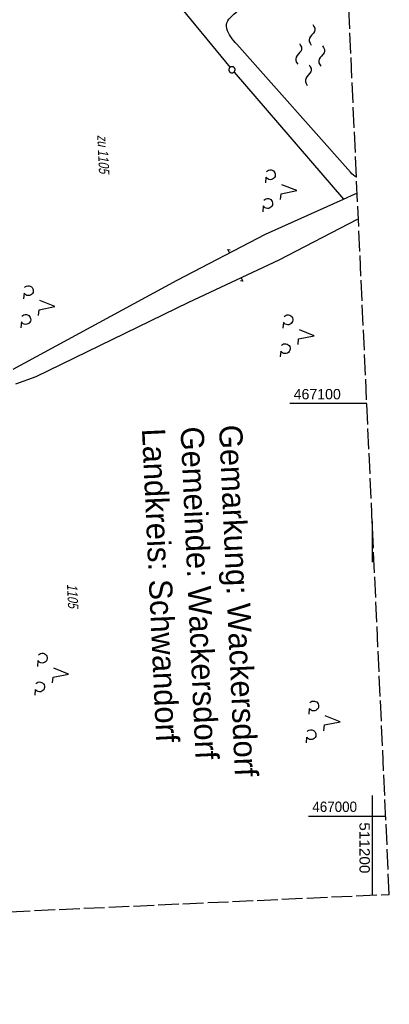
# Model space of a CAD drawing. Extents: x 510579 to 511204, y 466954 to 468018.
# Tile 8 of 48: x 511115 to 511204, y 466954 to 467193. Entities that reach past the tile are written whole.
import ezdxf

# ---------------------------------------------------------------- set-up
doc = ezdxf.new("R2010")
doc.units = 0
doc.header["$LTSCALE"] = 10
doc.header["$MEASUREMENT"] = 0
doc.linetypes.add('LT00', pattern=[0])
doc.linetypes.add('LT14', pattern=[0.6, 0.5, -0.1])
doc.layers.get('0').update_dxf_attribs({"linetype": 'LT00'})
for name, color, linetype in [('--WASSER_NUTZUNG', 180, 'Continuous'), ('DFK_FLUR_NR', 250, 'LT00'), ('DFK_GZPKT', 250, 'LT00'), ('DFK_KATASTER', 250, 'LT00'), ('DFK_NUTZUNG', 250, 'LT00'), ('GRENZNAME_A', 250, 'Continuous'), ('V100_BOESCH', 250, 'LT00'), ('V100_RASTER', 250, 'LT00')]:
    doc.layers.add(name, color=color, linetype=linetype)
doc.layers.add('-BLATT_100-RAND', color=7, linetype='LT14', plot=False)
doc.styles.get("Standard").update_dxf_attribs({"font": 'ARIAL.TTF'})
doc.styles.add('UNIR-H', font='unir_h.shx', dxfattribs={"width": 0.8})

# ---------------------------------------------------------------- blocks, each defined once
blk = doc.blocks.new('SYMB7050')
at = {"color": 0, "linetype": 'ByBlock'}
blk.add_lwpolyline([(0, 0), (0, 0.093), (0.046, 0.058)], dxfattribs=at)
blk = doc.blocks.new('SYMB7010')
at = {"color": 0, "linetype": 'ByBlock'}
for points in [[(-0.031408, 0.499213), (-0.093728, 0.49134), (-0.15457, 0.475719), (-0.212975, 0.452595), (-0.268021, 0.422333), (-0.31884, 0.385411), (-0.36463, 0.342411), (-0.40467, 0.29401), (-0.438329, 0.240973), (-0.465074, 0.184136), (-0.484486, 0.124395), (-0.496256, 0.062692), (-0.5002, 0)], [(-0.5002, 0), (-0.496256, -0.062692), (-0.484486, -0.124395), (-0.465075, -0.184136), (-0.438329, -0.240973), (-0.404671, -0.29401), (-0.36463, -0.342411), (-0.31884, -0.385411), (-0.268021, -0.422333), (-0.212975, -0.452595), (-0.154571, -0.475719), (-0.093728, -0.49134), (-0.031408, -0.499213), (0.031408, -0.499213)], [(0.5002, 0), (0.496256, 0.062692), (0.484485, 0.124395), (0.465074, 0.184136), (0.438329, 0.240973), (0.40467, 0.29401), (0.36463, 0.342411), (0.31884, 0.385411), (0.268021, 0.422333), (0.212975, 0.452595), (0.15457, 0.475719), (0.093728, 0.49134), (0.031408, 0.499213), (-0.031408, 0.499213)], [(0.031408, -0.499213), (0.093728, -0.491341), (0.15457, -0.475719), (0.212975, -0.452595), (0.268021, -0.422333), (0.31884, -0.385411), (0.36463, -0.342411), (0.404671, -0.294011), (0.438329, -0.240974), (0.465075, -0.184136), (0.484486, -0.124395), (0.496256, -0.062692), (0.500201, 0)]]:
    blk.add_lwpolyline(points, dxfattribs=at)
blk = doc.blocks.new('SYMB7201')
at = {"color": 0, "linetype": 'ByBlock'}
for p, q in [((0, 0.385), (-0.11, 0.015)), ((-0.255, -0.385), (-0.115, -0.385)), ((0.445, -0.385), (0.585, -0.385))]:
    blk.add_line(p, q, dxfattribs=at)
for points in [[(0.25, 0.015), (0.11, 0.015), (0, 0.385)], [(-0.393816, -0.383308), (-0.416239, -0.362945), (-0.432849, -0.337617), (-0.442589, -0.308936), (-0.444836, -0.27873), (-0.439449, -0.248923), (-0.426769, -0.221415), (-0.407606, -0.197958), (-0.38318, -0.180047), (-0.355047, -0.168823), (-0.325, -0.165), (-0.294953, -0.168823), (-0.26682, -0.180047), (-0.242394, -0.197959), (-0.223231, -0.221415), (-0.210551, -0.248923), (-0.205164, -0.27873), (-0.207411, -0.308936), (-0.21715, -0.337617), (-0.233761, -0.362945), (-0.256184, -0.383308)], [(0.306185, -0.383308), (0.283761, -0.362945), (0.267151, -0.337617), (0.257411, -0.308936), (0.255164, -0.27873), (0.260552, -0.248923), (0.273231, -0.221415), (0.292394, -0.197958), (0.31682, -0.180047), (0.344953, -0.168823), (0.375, -0.165), (0.405047, -0.168823), (0.43318, -0.180047), (0.457606, -0.197959), (0.476769, -0.221415), (0.489449, -0.248923), (0.494836, -0.27873), (0.492589, -0.308936), (0.48285, -0.337617), (0.466239, -0.362945), (0.443816, -0.383308)]]:
    blk.add_lwpolyline(points, dxfattribs=at)
blk = doc.blocks.new('SYMB7250')
at = {"color": 0, "linetype": 'ByBlock'}
for points in [[(-0.25, 0.28), (-0.208333, 0.308889), (-0.166667, 0.331111), (-0.125, 0.34), (-0.083333, 0.331111), (-0.041667, 0.308889), (0, 0.28)], [(0, 0.28), (0.041667, 0.251111), (0.083333, 0.228889), (0.125, 0.22), (0.166667, 0.228889), (0.208333, 0.251111), (0.25, 0.28)], [(-0.74, 0), (-0.698333, 0.028889), (-0.656667, 0.051111), (-0.615, 0.06), (-0.573333, 0.051111), (-0.531667, 0.028889), (-0.49, 0)], [(-0.49, 0), (-0.448333, -0.028889), (-0.406667, -0.051111), (-0.365, -0.06), (-0.323333, -0.051111), (-0.281667, -0.028889), (-0.24, 0)], [(0.24, 0), (0.281667, 0.028889), (0.323333, 0.051111), (0.365, 0.06), (0.406667, 0.051111), (0.448333, 0.028889), (0.49, 0)], [(0.49, 0), (0.531667, -0.028889), (0.573333, -0.051111), (0.615, -0.06), (0.656667, -0.051111), (0.698333, -0.028889), (0.74, 0)], [(-0.25, -0.28), (-0.208333, -0.251111), (-0.166667, -0.228889), (-0.125, -0.22), (-0.083333, -0.228889), (-0.041667, -0.251111), (0, -0.28)], [(0, -0.28), (0.041667, -0.308889), (0.083333, -0.331111), (0.125, -0.34), (0.166667, -0.331111), (0.208333, -0.308889), (0.25, -0.28)]]:
    blk.add_lwpolyline(points, dxfattribs=at)

msp = doc.modelspace()

# ---------------------------------------------------------------- linework, layer by layer
at = {"layer": '-BLATT_100-RAND'}
msp.add_lwpolyline([(510578.53, 467878.41), (510620.74, 466954.37), (511204.13, 466981.02), (511161.92, 467905.06), (510578.53, 467878.41)], dxfattribs=at)
at = {"layer": 'DFK_KATASTER'}
for p, q in [((511142.58, 467209.44), (511165.57, 467181.45)), ((511166.54, 467180.3), (511193.05, 467149.52)), ((511174.16, 467141.01), (511193.05, 467149.52)), ((511193.05, 467149.52), (511195.89, 467150.79)), ((511195.89, 467150.79), (511196.37, 467150.94)), ((511196.33, 467144.59), (511177.39, 467134.69)), ((511152.79, 467129.84), (511174.16, 467141.01)), ((511177.39, 467134.69), (511155.53, 467124.5)), ((511113.05, 467108.31), (511152.79, 467129.84)), ((511155.53, 467124.5), (511118.53, 467106.48)), ((511118.53, 467106.48), (511113.64, 467104.67))]:
    msp.add_line(p, q, dxfattribs=at)
at = {"layer": 'V100_BOESCH', "flags": 128}
msp.add_lwpolyline([(511196.19, 467154.83), (511195.9, 467155.01), (511195.48, 467155.33), (511195.09, 467155.67), (511194.74, 467156.04), (511167.21, 467187.04), (511166.84, 467187.45), (511166.48, 467187.9), (511166.11, 467188.36), (511165.77, 467188.85), (511165.45, 467189.34), (511165.18, 467189.84), (511164.96, 467190.34), (511164.8, 467190.84), (511164.72, 467191.32), (511164.72, 467191.8), (511164.83, 467192.26), (511165.03, 467192.7), (511165.31, 467193.13), (511165.66, 467193.54), (511166.06, 467193.94), (511166.51, 467194.33), (511167, 467194.71), (511167.51, 467195.09), (511168.04, 467195.47), (511193.93, 467204.43)], dxfattribs=at)
at = {"layer": 'V100_RASTER'}
for p, q in [((511198.7, 467100), (511180.04, 467100)), ((511200, 467071.5), (511200, 467061.5)), ((511200, 467005), (511200, 466995)), ((511200, 467005), (511200, 466980.83)), ((511184.61, 467000), (511203.27, 467000))]:
    msp.add_line(p, q, dxfattribs=at)

# ---------------------------------------------------------------- block references
at = {"layer": '--WASSER_NUTZUNG', "xscale": 9.999999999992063, "yscale": 9.999999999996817, "zscale": 10, "rotation": 264.7376999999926}
msp.add_blockref('SYMB7250', (511184.97, 467184.45), dxfattribs=at)
at = {"layer": 'DFK_GZPKT', "xscale": 1.500000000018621, "yscale": 1.5, "zscale": 1.5, "rotation": 264.7377099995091}
msp.add_blockref('SYMB7010', (511166.05, 467180.87), dxfattribs=at)
at = {"layer": 'DFK_KATASTER', "xscale": 10, "yscale": 10, "zscale": 10}
for p, rotation in [((511165.45, 467136.46), 27.59458997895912), ((511168.3, 467130.45), 204.9931299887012)]:
    msp.add_blockref('SYMB7050', p, dxfattribs=dict(at, rotation=rotation))
at = {"layer": 'DFK_NUTZUNG', "xscale": 10.00000000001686, "yscale": 10, "zscale": 10, "rotation": 264.7377100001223}
for p in [(511177.88, 467151.93), (511119.3, 467123.83), (511182.12, 467116.76), (511122.67, 467034.77), (511188.37, 467023.19)]:
    msp.add_blockref('SYMB7201', p, dxfattribs=at)

# ---------------------------------------------------------------- texts
at = {"layer": 'DFK_FLUR_NR', "oblique": 13.754, "width": 0.75}
for s, p in [('zu 1105', (511133.43, 467165.05)), ('1105', (511126.1, 467056.23))]:
    msp.add_text(s, height=2.5, rotation=272.6154, dxfattribs=at).set_placement(p)
at = {"layer": 'GRENZNAME_A', "insert": (511168.49, 467094.95), "char_height": 5.6, "attachment_point": 1, "rotation": 272.6154, "style": 'UNIR-H'}
msp.add_mtext('{\\W1;Gemarkung: Wackersdorf\\PGemeinde: Wackersdorf\\PLandkreis: Schwandorf}', dxfattribs=at)
at = {"layer": 'V100_RASTER'}
for s, rotation, width, p in [(' 467100', -0.0013, 0.979, (511180.04, 467101)), (' 467000', -0.0013, 0.928, (511184.61, 467001)), (' 511200', -90.0013, 1.063, (511196.92, 466999.51))]:
    msp.add_text(s, height=2.5, rotation=rotation, dxfattribs=dict(at, width=width)).set_placement(p)

doc.saveas('drawing.dxf')
